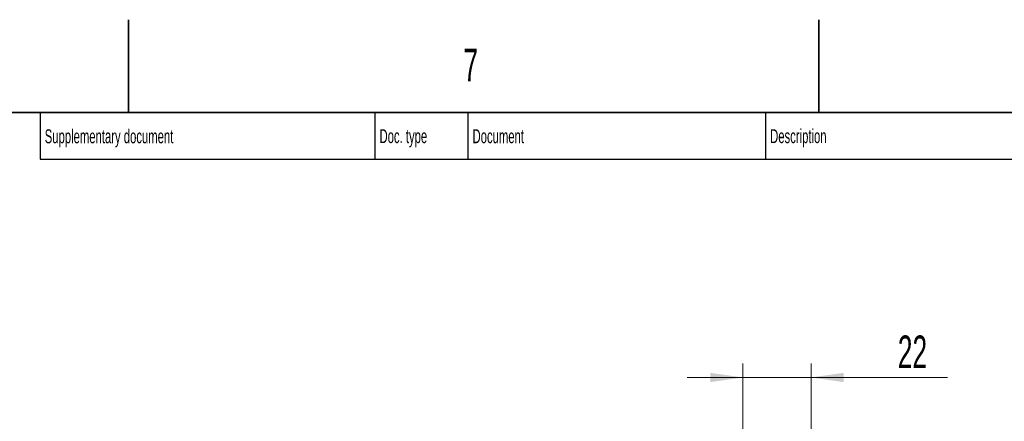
# Model space of a CAD drawing. Header units: millimetres. Extents: x 0 to 6126, y 0 to 4200.
# Tile 13 of 14: x 4358 to 5417, y 3768 to 4200. Entities that reach past the tile are written whole.
import ezdxf

# ---------------------------------------------------------------- set-up
doc = ezdxf.new("R2010")
doc.units = ezdxf.units.MM
doc.header["$LTSCALE"] = 10
doc.styles.add('SLDTEXTSTYLE0', font='TXT', dxfattribs={"width": 0.605})
doc.dimstyles.new('SLDDIMSTYLE15', dxfattribs={"dimtxt": 35, "dimasz": 35, "dimexe": 0, "dimexo": 0.0625, "dimgap": 8.75, "dimtad": 1, "dimdec": 1, "dimlfac": 0.3, "dimrnd": 1e-09, "dimzin": 12, "dimdsep": 46, "dimtxsty": 'SLDTEXTSTYLE0', "dimsah": 1, "dimcen": 0.09, "dimadec": 0, "dimazin": 3, "dimtfac": 1, "dimtmove": 0, "dimatfit": 0, "dimfxl": 1, "dimfrac": 2, "dimtolj": 1, "dimtzin": 12, "dimarcsym": 0})

# ---------------------------------------------------------------- blocks, each defined once
blk = doc.blocks.new('_D_40')
at = {"color": 7, "linetype": 'Continuous', "lineweight": 0}
for p, q in [((5135.7, 3304.9), (5135.7, 3830.2)), ((5209, 3397.2), (5209, 3830.2)), ((5135.7, 3815.2), (5075.7, 3815.2)), ((5135.7, 3815.2), (5209, 3815.2)), ((5209, 3815.2), (5355.8, 3815.2))]:
    blk.add_line(p, q, dxfattribs=at)
at = {"color": 7, "linetype": 'Continuous', "lineweight": 18}
for points in [[(5135.7, 3815.2), (5100.7, 3820.2), (5100.7, 3810.2)], [(5209, 3815.2), (5244, 3810.2), (5244, 3820.2)]]:
    blk.add_solid(points, dxfattribs=at)
at = {"color": 7, "linetype": 'Continuous', "lineweight": 18, "insert": (5302.3, 3860.3), "char_height": 35, "attachment_point": 1, "style": 'SLDTEXTSTYLE0'}
blk.add_mtext('22', dxfattribs=at)

msp = doc.modelspace()

# ---------------------------------------------------------------- linework, layer by layer
at = {"color": 7, "linetype": 'Continuous', "lineweight": 35}
for p, q in [((4475, 4100), (4475, 4200)), ((5217.5, 4200), (5217.5, 4100)), ((5860, 4100), (200, 4100))]:
    msp.add_line(p, q, dxfattribs=at)
at = {"color": 7, "linetype": 'Continuous', "lineweight": 25}
for p, q in [((4380, 4100), (4380, 4050)), ((4740, 4100), (4740, 4050)), ((4840, 4100), (4840, 4050)), ((5160, 4100), (5160, 4050)), ((4380, 4050), (5860, 4050))]:
    msp.add_line(p, q, dxfattribs=at)

# ---------------------------------------------------------------- texts
at = {"color": 7, "linetype": 'Continuous', "lineweight": 0, "attachment_point": 1, "style": 'SLDTEXTSTYLE0'}
for s, insert, char_height in [('7', (4835.167906, 4168.719574), 35), ('Supplementary document', (4385.008506, 4082.072076), 15), ('Doc. type', (4744.993473, 4082.230252), 15), ('Document', (4845.019941, 4082.156185), 15), ('Description', (5164.979165, 4082.216325), 15)]:
    msp.add_mtext(s, dxfattribs=dict(at, insert=insert, char_height=char_height))

# ---------------------------------------------------------------- dimensions: what is measured, and where the dimension line sits
at = {"color": 7, "linetype": 'Continuous', "lineweight": 18}
dim = msp.add_linear_dim(base=(5209.048366, 3815.207019), p1=(5135.715033, 3302.850286), p2=(5209.048366, 3395.207019), dimstyle='SLDDIMSTYLE15', dxfattribs=at)
dim.commit()
dim.dimension.update_dxf_attribs({"geometry": '_D_40', "text_midpoint": (5329.048366, 3815.207019), "dimtype": 160})

doc.saveas('drawing.dxf')
